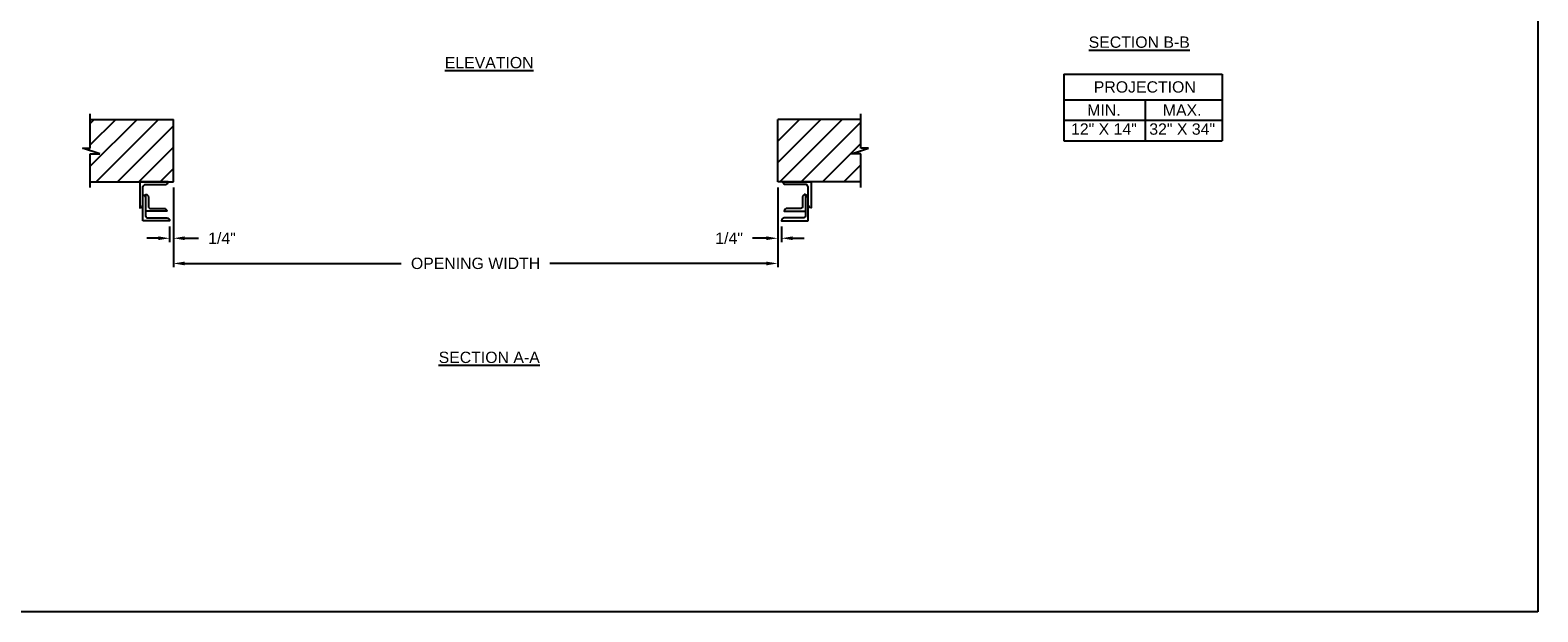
# Model space of a CAD drawing. Header units: inches. Extents: x 169.6 to 213.7, y 195.1 to 266.5.
# Tile 2 of 51: x 176.6 to 189.1, y 195.1 to 199.9. Entities that reach past the tile are written whole.
import ezdxf

# ---------------------------------------------------------------- set-up
doc = ezdxf.new("R2010")
doc.units = ezdxf.units.IN
doc.header["$LTSCALE"] = 0.25
doc.header["$MEASUREMENT"] = 0
doc.layers.add('ANNOTATIONS', color=1, linetype='Continuous')
doc.layers.add('RHX LH F.O.H.', color=7, linetype='Continuous')
doc.styles.add('ARIAL', font='arial.ttf', dxfattribs={"height": 0.09375})
doc.dimstyles.new('ARIAL', dxfattribs={"dimtxt": 0.09375, "dimasz": 0.09375, "dimexe": 0.03125, "dimexo": 0.046875, "dimgap": 0.09, "dimtad": 0, "dimtih": 1, "dimtoh": 1, "dimdec": 4, "dimzin": 0, "dimdsep": 46, "dimlunit": 4, "dimtxsty": 'ARIAL', "dimcen": 0.09, "dimadec": 0, "dimazin": 0, "dimtfac": 1, "dimtdec": 4, "dimtix": 1, "dimtofl": 0, "dimtmove": 0, "dimatfit": 3, "dimfxl": 0.18, "dimfrac": 2, "dimtolj": 1, "dimtzin": 0, "dimarcsym": 0})
doc.dimstyles.new('STANDARD$0', dxfattribs={"dimtxt": 0.09375, "dimasz": 0.09375, "dimexe": 0.03125, "dimexo": 0.046875, "dimgap": 0.09, "dimtad": 0, "dimtih": 1, "dimtoh": 1, "dimdec": 4, "dimzin": 0, "dimdsep": 46, "dimtxsty": 'ARIAL', "dimcen": 0.09, "dimadec": 0, "dimazin": 0, "dimtfac": 1, "dimtdec": 4, "dimtofl": 0, "dimtmove": 0, "dimatfit": 1, "dimfxl": 1, "dimtolj": 1, "dimtzin": 0, "dimarcsym": 0})
pattern_1 = [(45, (-7.17017, -70.7013), (-0.08838835, 0.08838835), [])]

# ---------------------------------------------------------------- blocks, each defined once
blk = doc.blocks.new('*D64')
at = {"layer": 'ANNOTATIONS', "color": 0, "lineweight": -2, "transparency": 16777216}
for p, q in [((182.769, 198.581), (182.769, 198.129)), ((182.8, 198.258), (182.8, 198.129)), ((182.675, 198.16), (182.561, 198.16)), ((182.894, 198.16), (182.988, 198.16))]:
    blk.add_line(p, q, dxfattribs=at)
at = {"layer": 'ANNOTATIONS', "color": 0, "transparency": 16777216}
for points in [[(182.675, 198.176), (182.675, 198.145), (182.769, 198.16)], [(182.894, 198.176), (182.894, 198.145), (182.8, 198.16)]]:
    blk.add_solid(points, dxfattribs=at)
at = {"layer": 'defpoints', "color": 0, "transparency": 16777216}
for p in [(182.769, 198.628), (182.8, 198.305), (182.8, 198.16)]:
    blk.add_point(p, dxfattribs=at)
at = {"layer": 'ANNOTATIONS', "color": 0, "transparency": 16777216, "insert": (182.367, 198.16), "char_height": 0.0938, "attachment_point": 5, "style": 'ARIAL'}
blk.add_mtext('\\A1;1/4"', dxfattribs=at)
blk = doc.blocks.new('*D65')
at = {"layer": 'ANNOTATIONS', "color": 0, "lineweight": -2, "transparency": 16777216}
for p, q in [((177.769, 198.581), (177.769, 198.129)), ((177.738, 198.258), (177.738, 198.129)), ((177.644, 198.16), (177.55, 198.16)), ((177.863, 198.16), (177.977, 198.16))]:
    blk.add_line(p, q, dxfattribs=at)
at = {"layer": 'ANNOTATIONS', "color": 0, "transparency": 16777216}
for points in [[(177.644, 198.176), (177.644, 198.145), (177.738, 198.16)], [(177.863, 198.176), (177.863, 198.145), (177.769, 198.16)]]:
    blk.add_solid(points, dxfattribs=at)
at = {"layer": 'defpoints', "color": 0, "transparency": 16777216}
for p in [(177.769, 198.628), (177.738, 198.305), (177.738, 198.16)]:
    blk.add_point(p, dxfattribs=at)
at = {"layer": 'ANNOTATIONS', "color": 0, "transparency": 16777216, "insert": (178.171, 198.16), "char_height": 0.0938, "attachment_point": 5, "style": 'ARIAL'}
blk.add_mtext('\\A1;1/4"', dxfattribs=at)
blk = doc.blocks.new('*D66')
at = {"layer": 'ANNOTATIONS', "color": 0, "lineweight": -2, "transparency": 16777216}
for p, q in [((177.769, 198.581), (177.769, 197.92)), ((182.769, 198.581), (182.769, 197.92)), ((177.863, 197.952), (179.653, 197.952)), ((182.675, 197.952), (180.885, 197.952))]:
    blk.add_line(p, q, dxfattribs=at)
at = {"layer": 'ANNOTATIONS', "color": 0, "transparency": 16777216}
for points in [[(177.863, 197.967), (177.863, 197.936), (177.769, 197.952)], [(182.675, 197.967), (182.675, 197.936), (182.769, 197.952)]]:
    blk.add_solid(points, dxfattribs=at)
at = {"layer": 'defpoints', "color": 0, "transparency": 16777216}
for p in [(177.769, 198.628), (182.769, 198.628), (182.769, 197.952)]:
    blk.add_point(p, dxfattribs=at)
at = {"layer": 'ANNOTATIONS', "color": 0, "transparency": 16777216, "insert": (180.269, 197.952), "char_height": 0.09375, "attachment_point": 5, "style": 'ARIAL'}
blk.add_mtext('\\A1;OPENING WIDTH', dxfattribs=at)

msp = doc.modelspace()

# ---------------------------------------------------------------- hatches: boundary and pattern name
at = {"layer": 'RHX LH F.O.H.'}
h = msp.add_hatch(dxfattribs=at)
h.set_pattern_fill('ANSI31', color=256, style=0)
h.set_pattern_definition(pattern_1)
h.paths.add_polyline_path([(177.76897, 199.14345), (177.08147, 199.14345), (177.08147, 198.90625), (177.01736, 198.90625), (177.15943, 198.85934), (177.08147, 198.85934), (177.08147, 198.62782), (177.76897, 198.62782), (177.76897, 198.79033)])
h = msp.add_hatch(dxfattribs=at)
h.set_pattern_fill('ANSI31', color=256, style=0)
h.set_pattern_definition(pattern_1)
h.paths.add_polyline_path([(183.52057, 198.90625), (183.45647, 198.90625), (183.45647, 199.14345), (182.76897, 199.14345), (182.76897, 198.62782), (182.78714, 198.62782), (183.45647, 198.62782), (183.45647, 198.85934), (183.3785, 198.85934)])

# ---------------------------------------------------------------- linework, layer by layer
at = {"layer": 'ANNOTATIONS'}
for p, q in [((185.13783, 199.51802), (185.13783, 198.96665)), ((185.13783, 199.51802), (186.4456, 199.51802)), ((186.4456, 199.51802), (186.4456, 198.96665)), ((185.13783, 199.30655), (186.4456, 199.30655)), ((185.81068, 199.30655), (185.81068, 198.96665)), ((185.13783, 199.1366), (186.4456, 199.1366)), ((185.13783, 198.96665), (186.4456, 198.96665))]:
    msp.add_line(p, q, dxfattribs=at)
at = {"layer": 'defpoints'}
msp.add_lwpolyline([(189.05875, 195.07023), (169.58887, 195.07023), (169.58887, 207.80534), (189.05875, 207.80534)], close=True, dxfattribs=at)
at = {"layer": 'RHX LH F.O.H.', "linetype": 'Continuous'}
for p, q in [((177.08147, 198.90625), (177.08147, 199.19032)), ((183.45647, 198.90625), (183.45647, 199.19032)), ((177.15943, 198.85934), (177.01736, 198.90625)), ((177.01736, 198.90625), (177.08147, 198.90625)), ((177.08147, 198.58095), (177.08147, 198.85934)), ((177.08147, 198.85934), (177.15943, 198.85934)), ((183.3785, 198.85934), (183.52057, 198.90625)), ((183.45647, 198.85934), (183.3785, 198.85934)), ((183.52057, 198.90625), (183.45647, 198.90625)), ((183.45647, 198.58095), (183.45647, 198.85934)), ((177.51559, 198.30535), (177.51559, 198.57261)), ((183.02234, 198.30535), (183.02234, 198.57261))]:
    msp.add_line(p, q, dxfattribs=at)
at = {"layer": 'RHX LH F.O.H.'}
for p, q in [((177.08147, 199.14345), (177.76897, 199.14345)), ((177.76897, 198.62782), (177.76897, 199.14345)), ((182.76897, 198.62782), (182.76897, 199.14345)), ((183.45647, 199.14345), (182.76897, 199.14345)), ((177.08147, 198.62782), (177.76897, 198.62782)), ((183.45647, 198.62782), (182.76897, 198.62782))]:
    msp.add_line(p, q, dxfattribs=at)
at = {"layer": 'RHX LH F.O.H.', "linetype": 'Continuous'}
for points in [[(177.51559, 198.57261, -0.23306277), (177.53121, 198.60431), (177.70118, 198.60431, 0.41421356), (177.72469, 198.62782), (177.49208, 198.62782), (177.49208, 198.41313, 0.41421356), (177.51559, 198.43664)], [(183.02234, 198.57261, 0.23306277), (183.00672, 198.60431), (182.83675, 198.60431, -0.41421356), (182.81324, 198.62782), (183.04585, 198.62782), (183.04585, 198.41313, -0.41421356), (183.02234, 198.43664)], [(177.5391, 198.52451), (177.5391, 198.34448, 0.41421356), (177.55472, 198.32886), (177.7142, 198.32886, -0.41421356), (177.73772, 198.30535), (177.51559, 198.30535)], [(177.51559, 198.51767, -0.41421356), (177.5391, 198.49416)], [(177.5391, 198.52451, -0.41421356), (177.56261, 198.501), (177.56261, 198.42273, 0.41421356), (177.57824, 198.4071), (177.69069, 198.4071, -0.41421356), (177.7142, 198.38359), (177.5391, 198.38359)], [(182.99883, 198.52451), (182.99883, 198.34448, -0.41421356), (182.98321, 198.32886), (182.82373, 198.32886, 0.41421356), (182.80022, 198.30535), (183.02234, 198.30535)], [(182.99883, 198.52451, 0.41421356), (182.97532, 198.501), (182.97532, 198.42273, -0.41421356), (182.9597, 198.4071), (182.84724, 198.4071, 0.41421356), (182.82373, 198.38359), (182.99883, 198.38359)], [(183.02234, 198.51767, 0.41421356), (182.99883, 198.49416)]]:
    msp.add_lwpolyline(points, format="xyb", dxfattribs=at)

# ---------------------------------------------------------------- texts
at = {"layer": 'ANNOTATIONS', "char_height": 0.09375, "attachment_point": 2, "style": 'ARIAL'}
for s, insert, width in [('{\\LSECTION B-B}', (185.76052, 199.82931), 1.3823677), ('{\\LELEVATION}', (180.38206, 199.65992), 3.0834986), ('{\\LSECTION A-A}', (180.38206, 197.22209), 1.3823677)]:
    msp.add_mtext(s, dxfattribs=dict(at, insert=insert, width=width))
for s, width, insert in [('PROJECTION ', 1.7594917, (185.80652, 199.45859)), ('MIN.\\P12" X 14" ', 0.6711642, (185.4684, 199.2666)), ('MAX.\\P32" X 34"', 0.6567117, (186.11583, 199.2666))]:
    msp.add_mtext_dynamic_manual_height_columns(s, width=width, gutter_width=1.36268, heights=[0], dxfattribs=dict(at, insert=insert))

# ---------------------------------------------------------------- dimensions: what is measured, and where the dimension line sits
at = {"layer": 'ANNOTATIONS'}
for base, p1, p2, text, dimstyle, picture, middle in [((177.73772, 198.16049), (177.76897, 198.62782), (177.73772, 198.30535), '1/4"', 'ARIAL', '*D65', (178.17075, 198.16049)), ((182.76897, 197.95153), (177.76897, 198.62782), (182.76897, 198.62782), 'OPENING WIDTH', 'STANDARD$0', '*D66', (180.26897, 197.95153)), ((182.80022, 198.16049), (182.76897, 198.62782), (182.80022, 198.30535), '1/4"', 'ARIAL', '*D64', (182.36718, 198.16049))]:
    dim = msp.add_linear_dim(base=base, p1=p1, p2=p2, text=text, dimstyle=dimstyle, dxfattribs=at)
    dim.commit()
    dim.dimension.update_dxf_attribs({"geometry": picture, "text_midpoint": middle, "dimtype": 160})

doc.saveas('drawing.dxf')
